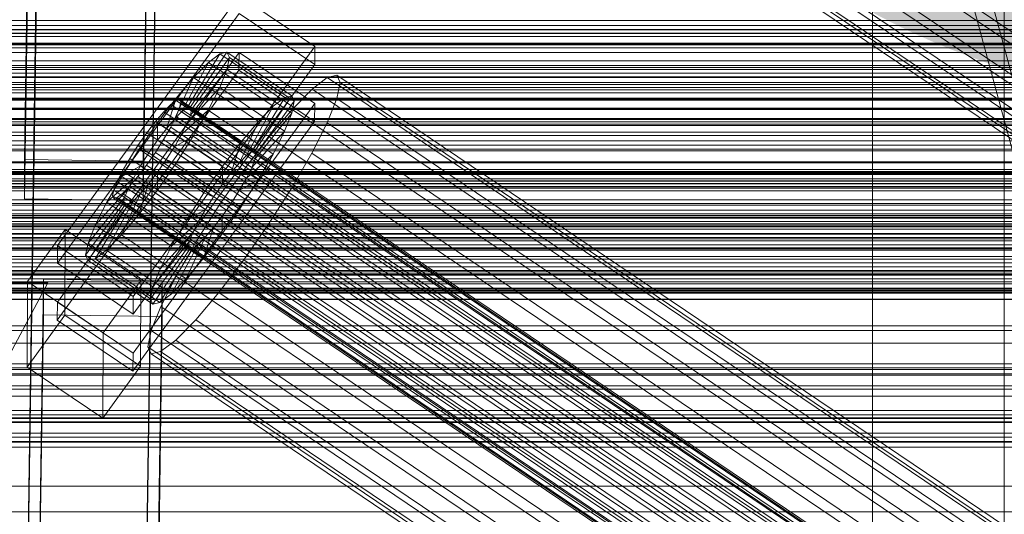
# Model space of a CAD drawing. Header units: millimetres. Extents: x -2233 to 61924, y -68080 to 6847.
# Tile 204 of 256: x -379 to -230, y -33507 to -33432. Entities that reach past the tile are written whole.
import ezdxf

# ---------------------------------------------------------------- set-up
doc = ezdxf.new("R2010")
doc.units = ezdxf.units.MM
for name, color, linetype, lineweight in [('COTAS_O', 1, 'Continuous', 0), ('frontal_briquetadora', 7, 'Continuous', 0), ('frontal_C01', 7, 'Continuous', 0), ('frontal_C02', 7, 'Continuous', 0), ('frontal_C03', 7, 'Continuous', 0), ('frontal_dosificador', 7, 'Continuous', 0), ('frontal_mezcladora', 7, 'Continuous', 0), ('frontal_secador', 7, 'Continuous', 0)]:
    doc.layers.add(name, color=color, linetype=linetype, lineweight=lineweight)
doc.dimstyles.new('R19_100', dxfattribs={"dimtxt": 250, "dimasz": 150, "dimexe": 150, "dimexo": 80, "dimgap": 100, "dimtad": 1, "dimtih": 1, "dimtoh": 1, "dimdsep": 46, "dimcen": 0.09, "dimadec": 0, "dimazin": 0, "dimtfac": 1, "dimtdec": 4, "dimtofl": 0, "dimtmove": 0, "dimatfit": 3, "dimfxl": 1, "dimtolj": 1, "dimtzin": 0, "dimarcsym": 0})

# ---------------------------------------------------------------- blocks, each defined once
blk = doc.blocks.new('DIM_R28_52')
at = {"layer": 'COTAS_O'}
for p, q in [((-1725, -33700), (-1575, -33655)), ((1725, -33700), (1575, -33655)), ((-1725, -34400), (-1725, -33700)), ((-1725, -33700), (1725, -33700)), ((-1725, -33700), (-1575, -33745)), ((1725, -33700), (1575, -33745)), ((1725, -34400), (1725, -33700))]:
    blk.add_line(p, q, dxfattribs=at)
blk.add_text('3450 O', height=250, dxfattribs=at).set_placement((0, -33600))
blk = doc.blocks.new('DIM_R28_55')
at = {"layer": 'COTAS_O'}
for p, q in [((-650, -33700), (50, -33700)), ((50, -33700), (5, -33850)), ((50, -34900), (50, -33700)), ((50, -33700), (95, -33850)), ((50, -34900), (5, -34750)), ((50, -34900), (95, -34750)), ((-650, -34900), (50, -34900))]:
    blk.add_line(p, q, dxfattribs=at)
blk.add_text('1200 O', height=250, rotation=90, dxfattribs=at).set_placement((-50, -34300))

msp = doc.modelspace()

# ---------------------------------------------------------------- linework, layer by layer
at = {"layer": 'frontal_briquetadora'}
for p, q in [((-170, -33670), (-305, -33170)), ((-167, -33670), (-302, -33170))]:
    msp.add_line(p, q, dxfattribs=at)
at = {"layer": 'frontal_C01'}
for p, q in [((-378.512, -33546.325), (-375.644, -33351.214)), ((-355.541, -33350.742), (-171.232, -33475.077)), ((-357.646, -33351.459), (-360.514, -33546.57)), ((-349.061, -33353.22), (-164.752, -33477.554)), ((-357.863, -33355.344), (-173.554, -33479.679)), ((-378.512, -33551.717), (-375.644, -33356.607)), ((-360.514, -33551.963), (-357.646, -33356.852)), ((-352.572, -33357.367), (-168.263, -33481.701)), ((-359.326, -33358.997), (-175.016, -33483.331)), ((-359.83, -33361.452), (-175.521, -33485.786)), ((-355.584, -33360.427), (-171.275, -33484.762)), ((-359.341, -33362.542), (-175.032, -33486.876)), ((-357.893, -33362.192), (-173.584, -33486.527)), ((-250, -33373.251), (-250, -35948.844)), ((-250, -35953.656), (-250, -33378.064)), ((-373.501, -33466.668), (-345.969, -33428.813)), ((-345.969, -33428.813), (-334.501, -33436.55)), ((-345.981, -33431.509), (-373.513, -33469.364)), ((-334.513, -33439.246), (-345.981, -33431.509)), ((425, -33434.504), (-425, -33434.504)), ((-373.539, -33475.295), (-346.008, -33437.441)), ((-334.501, -33436.55), (-362.033, -33474.404)), ((-353.892, -33445.806), (-348.918, -33437.629)), ((-353.378, -33445.683), (-347.835, -33437.367)), ((-348.918, -33437.629), (-350.645, -33438.949)), ((-347.835, -33437.367), (-348.918, -33437.629)), ((-348.918, -33437.629), (-339.088, -33444.26)), ((-347.835, -33437.367), (-338.005, -33443.998)), ((-347.47, -33438.182), (-347.835, -33437.367)), ((-346.02, -33440.137), (-346.008, -33437.441)), ((-346.008, -33437.441), (-334.539, -33445.177)), ((-334.501, -33436.55), (-334.513, -33439.246)), ((-362.045, -33477.1), (-334.513, -33439.246)), ((-354.71, -33446.432), (-350.645, -33438.949)), ((-353.205, -33446.069), (-347.47, -33438.182)), ((-350.645, -33438.949), (-352.899, -33441.238)), ((-350.645, -33438.949), (-340.816, -33445.58)), ((-347.847, -33440.019), (-347.47, -33438.182)), ((-347.47, -33438.182), (-337.64, -33444.814)), ((-346.02, -33440.137), (-373.551, -33477.992)), ((-353.384, -33446.939), (-347.847, -33440.019)), ((-348.941, -33442.751), (-347.847, -33440.019)), ((-347.847, -33440.019), (-338.017, -33446.65)), ((-334.551, -33447.874), (-346.02, -33440.137)), ((-355.777, -33447.516), (-352.899, -33441.238)), ((-352.899, -33441.238), (-355.525, -33444.34)), ((-352.899, -33441.238), (-343.069, -33447.869)), ((-332.629, -33441.236), (-334.938, -33443.001)), ((-331.181, -33440.887), (-332.629, -33441.236)), ((-332.629, -33441.236), (-148.32, -33565.571)), ((-331.197, -33444.432), (-330.692, -33441.977)), ((-330.692, -33441.977), (-331.181, -33440.887)), ((-331.181, -33440.887), (-146.872, -33565.222)), ((-330.692, -33441.977), (-146.383, -33566.311)), ((-353.902, -33448.233), (-348.941, -33442.751)), ((-350.678, -33446.193), (-348.941, -33442.751)), ((-348.941, -33442.751), (-339.111, -33449.382)), ((-334.938, -33443.001), (-337.95, -33446.062)), ((-334.938, -33443.001), (-150.629, -33567.336)), ((-334.539, -33445.177), (-362.071, -33483.032)), ((-355.525, -33444.34), (-358.345, -33448.044)), ((-357.021, -33448.986), (-355.525, -33444.34)), ((-355.53, -33444.701), (-356.348, -33445.327)), ((-355.017, -33444.577), (-355.53, -33444.701)), ((-355.53, -33444.701), (-141.731, -33588.929)), ((-355.525, -33444.34), (-345.695, -33450.971)), ((-355.022, -33445.833), (-354.844, -33444.964)), ((-354.844, -33444.964), (-355.017, -33444.577)), ((-355.017, -33444.577), (-141.218, -33588.806)), ((-354.844, -33444.964), (-141.045, -33589.192)), ((-339.088, -33444.26), (-344.062, -33452.438)), ((-338.005, -33443.998), (-343.549, -33452.314)), ((-337.64, -33444.814), (-343.376, -33452.7)), ((-340.816, -33445.58), (-339.088, -33444.26)), ((-339.088, -33444.26), (-338.005, -33443.998)), ((-337.64, -33444.814), (-338.017, -33446.65)), ((-338.005, -33443.998), (-337.64, -33444.814)), ((-334.539, -33445.177), (-334.551, -33447.874)), ((-332.659, -33448.085), (-331.197, -33444.432)), ((-331.197, -33444.432), (-146.887, -33568.766)), ((-425, -33446.06), (425, -33446.06)), ((-357.415, -33446.411), (-358.659, -33447.88)), ((-356.348, -33445.327), (-357.415, -33446.411)), ((-357.415, -33446.411), (-143.617, -33590.639)), ((-356.348, -33445.327), (-142.549, -33589.555)), ((-355.777, -33447.516), (-354.71, -33446.432)), ((-355.541, -33447.128), (-355.022, -33445.833)), ((-355.022, -33445.833), (-141.224, -33590.062)), ((-354.725, -33449.863), (-350.678, -33446.193)), ((-354.71, -33446.432), (-353.892, -33445.806)), ((-344.88, -33453.063), (-354.71, -33446.432)), ((-353.892, -33445.806), (-353.378, -33445.683)), ((-344.062, -33452.438), (-353.892, -33445.806)), ((-353.205, -33446.069), (-353.384, -33446.939)), ((-343.549, -33452.314), (-353.378, -33445.683)), ((-353.378, -33445.683), (-353.205, -33446.069)), ((-343.376, -33452.7), (-353.205, -33446.069)), ((-352.938, -33450.111), (-350.678, -33446.193)), ((-350.678, -33446.193), (-340.848, -33452.825)), ((-340.816, -33445.58), (-344.88, -33453.063)), ((-338.017, -33446.65), (-343.554, -33453.57)), ((-343.069, -33447.869), (-340.816, -33445.58)), ((-337.95, -33446.062), (-341.461, -33450.209)), ((-338.017, -33446.65), (-339.111, -33449.382)), ((-337.95, -33446.062), (-153.641, -33570.396)), ((-362.083, -33485.728), (-334.551, -33447.874)), ((-358.345, -33448.044), (-361.166, -33452.096)), ((-358.659, -33447.88), (-359.995, -33449.635)), ((-358.659, -33447.88), (-144.861, -33592.109)), ((-358.345, -33448.044), (-358.357, -33450.74)), ((-348.515, -33454.675), (-358.345, -33448.044)), ((-357.021, -33448.986), (-355.777, -33447.516)), ((-356.363, -33448.758), (-355.541, -33447.128)), ((-345.947, -33454.147), (-355.777, -33447.516)), ((-355.541, -33447.128), (-141.742, -33591.356)), ((-353.902, -33448.233), (-354.725, -33449.863)), ((-353.384, -33446.939), (-353.902, -33448.233)), ((-344.073, -33454.864), (-353.902, -33448.233)), ((-343.554, -33453.57), (-353.384, -33446.939)), ((-343.069, -33447.869), (-345.947, -33454.147)), ((-345.695, -33450.971), (-343.069, -33447.869)), ((-334.981, -33452.686), (-332.659, -33448.085)), ((-332.659, -33448.085), (-148.35, -33572.419)), ((-359.995, -33449.635), (-361.332, -33451.554)), ((-146.196, -33593.863), (-359.995, -33449.635)), ((-358.357, -33450.74), (-357.021, -33448.986)), ((-357.434, -33450.614), (-356.363, -33448.758)), ((-347.191, -33455.617), (-357.021, -33448.986)), ((-356.363, -33448.758), (-142.565, -33592.987)), ((-339.111, -33449.382), (-344.073, -33454.864)), ((-339.111, -33449.382), (-340.848, -33452.825)), ((-359.693, -33452.66), (-358.357, -33450.74)), ((-358.68, -33452.568), (-357.434, -33450.614)), ((-358.357, -33450.74), (-348.527, -33457.371)), ((-357.434, -33450.614), (-143.635, -33594.842)), ((-354.725, -33449.863), (-355.796, -33451.719)), ((-355.796, -33451.719), (-352.938, -33450.111)), ((-355.569, -33454.236), (-352.938, -33450.111)), ((-344.895, -33456.495), (-354.725, -33449.863)), ((-352.938, -33450.111), (-343.108, -33456.742)), ((-348.515, -33454.675), (-345.695, -33450.971)), ((-345.695, -33450.971), (-347.191, -33455.617)), ((-341.461, -33450.209), (-345.231, -33455.16)), ((-341.461, -33450.209), (-157.152, -33574.543)), ((-361.166, -33452.096), (-363.797, -33456.222)), ((-361.332, -33451.554), (-362.578, -33453.509)), ((-361.332, -33451.554), (-147.533, -33595.783)), ((-359.693, -33452.66), (-361.166, -33452.096)), ((-361.166, -33452.096), (-351.336, -33458.728)), ((-360.939, -33454.614), (-359.693, -33452.66)), ((-360.017, -33454.488), (-358.68, -33452.568)), ((-349.863, -33459.291), (-359.693, -33452.66)), ((-358.68, -33452.568), (-144.881, -33596.796)), ((-355.796, -33451.719), (-357.042, -33453.673)), ((-345.966, -33458.35), (-355.796, -33451.719)), ((-344.062, -33452.438), (-344.88, -33453.063)), ((-343.549, -33452.314), (-344.062, -33452.438)), ((-343.554, -33453.57), (-343.376, -33452.7)), ((-343.376, -33452.7), (-343.549, -33452.314)), ((-338.003, -33457.923), (-334.981, -33452.686)), ((-334.981, -33452.686), (-150.672, -33577.021)), ((-362.578, -33453.509), (-363.648, -33455.364)), ((-362.578, -33453.509), (-148.779, -33597.737)), ((-357.042, -33453.673), (-358.378, -33455.593)), ((-357.042, -33453.673), (-355.569, -33454.236)), ((-347.212, -33460.304), (-357.042, -33453.673)), ((-345.947, -33454.147), (-347.191, -33455.617)), ((-344.88, -33453.063), (-345.947, -33454.147)), ((-340.848, -33452.825), (-344.895, -33456.495)), ((-344.073, -33454.864), (-343.554, -33453.57)), ((-340.848, -33452.825), (-343.108, -33456.742)), ((-363.648, -33455.364), (-364.471, -33456.995)), ((-360.939, -33454.614), (-363.797, -33456.222)), ((-363.648, -33455.364), (-149.85, -33599.593)), ((-362.01, -33456.469), (-360.939, -33454.614)), ((-361.352, -33456.242), (-360.017, -33454.488)), ((-351.109, -33461.245), (-360.939, -33454.614)), ((-360.017, -33454.488), (-146.218, -33598.716)), ((-358.378, -33455.593), (-359.714, -33457.347)), ((-358.39, -33458.289), (-355.569, -33454.236)), ((-358.378, -33455.593), (-358.39, -33458.289)), ((-348.548, -33462.224), (-358.378, -33455.593)), ((-355.569, -33454.236), (-345.739, -33460.868)), ((-351.336, -33458.728), (-348.515, -33454.675)), ((-345.231, -33455.16), (-349.002, -33460.578)), ((-348.527, -33457.371), (-348.515, -33454.675)), ((-347.191, -33455.617), (-348.527, -33457.371)), ((-160.922, -33579.494), (-345.231, -33455.16)), ((-344.895, -33456.495), (-344.073, -33454.864)), ((-363.797, -33456.222), (-366.057, -33460.139)), ((-362.01, -33456.469), (-366.057, -33460.139)), ((-364.471, -33456.995), (-364.989, -33458.289)), ((-364.471, -33456.995), (-150.672, -33601.223)), ((-363.797, -33456.222), (-353.967, -33462.853)), ((-362.833, -33458.1), (-362.01, -33456.469)), ((-362.596, -33457.712), (-361.352, -33456.242)), ((-352.18, -33463.101), (-362.01, -33456.469)), ((-361.352, -33456.242), (-147.554, -33600.47)), ((-345.966, -33458.35), (-344.895, -33456.495)), ((-343.108, -33456.742), (-345.966, -33458.35)), ((-343.108, -33456.742), (-345.739, -33460.868)), ((-362.833, -33458.1), (-367.794, -33463.582)), ((-364.989, -33458.289), (-365.168, -33459.159)), ((-364.989, -33458.289), (-151.191, -33602.517)), ((-363.664, -33458.796), (-362.596, -33457.712)), ((-363.351, -33459.394), (-362.833, -33458.1)), ((-353.003, -33464.731), (-362.833, -33458.1)), ((-362.596, -33457.712), (-148.798, -33601.94)), ((-359.714, -33457.347), (-361.21, -33461.993)), ((-361.21, -33461.993), (-358.39, -33458.289)), ((-359.714, -33457.347), (-360.958, -33458.817)), ((-349.884, -33463.978), (-359.714, -33457.347)), ((-358.39, -33458.289), (-348.56, -33464.92)), ((-348.527, -33457.371), (-349.863, -33459.291)), ((-347.212, -33460.304), (-345.966, -33458.35)), ((-341.52, -33463.438), (-338.003, -33457.923)), ((-338.003, -33457.923), (-153.694, -33582.258)), ((-363.351, -33459.394), (-368.888, -33466.314)), ((-366.057, -33460.139), (-367.794, -33463.582)), ((-362.025, -33459.901), (-366.09, -33467.384)), ((-366.057, -33460.139), (-356.228, -33466.771)), ((-365.168, -33459.159), (-364.995, -33459.545)), ((-365.168, -33459.159), (-151.369, -33603.387)), ((-364.995, -33459.545), (-364.482, -33459.421)), ((-364.995, -33459.545), (-151.196, -33603.773)), ((-364.482, -33459.421), (-363.664, -33458.796)), ((-364.482, -33459.421), (-150.683, -33603.65)), ((-360.958, -33458.817), (-363.836, -33465.095)), ((-363.664, -33458.796), (-149.865, -33603.024)), ((-363.53, -33460.264), (-363.351, -33459.394)), ((-353.521, -33466.025), (-363.351, -33459.394)), ((-362.025, -33459.901), (-362.843, -33460.526)), ((-360.958, -33458.817), (-362.025, -33459.901)), ((-352.196, -33466.532), (-362.025, -33459.901)), ((-351.128, -33465.448), (-360.958, -33458.817)), ((-353.967, -33462.853), (-351.336, -33458.728)), ((-351.336, -33458.728), (-349.863, -33459.291)), ((-349.863, -33459.291), (-351.109, -33461.245)), ((-363.53, -33460.264), (-369.265, -33468.15)), ((-363.357, -33460.65), (-368.9, -33468.966)), ((-362.843, -33460.526), (-367.817, -33468.704)), ((-363.357, -33460.65), (-363.53, -33460.264)), ((-353.7, -33466.895), (-363.53, -33460.264)), ((-362.843, -33460.526), (-363.357, -33460.65)), ((-353.527, -33467.281), (-363.357, -33460.65)), ((-353.014, -33467.158), (-362.843, -33460.526)), ((-353.967, -33462.853), (-351.109, -33461.245)), ((-349.002, -33460.578), (-352.519, -33466.093)), ((-351.109, -33461.245), (-352.18, -33463.101)), ((-349.002, -33460.578), (-164.693, -33584.912)), ((-345.739, -33460.868), (-348.56, -33464.92)), ((-348.548, -33462.224), (-347.212, -33460.304)), ((-345.739, -33460.868), (-347.212, -33460.304)), ((-363.836, -33465.095), (-361.21, -33461.993)), ((-361.21, -33461.993), (-351.38, -33468.624)), ((-356.228, -33466.771), (-353.967, -33462.853)), ((-356.228, -33466.771), (-352.18, -33463.101)), ((-352.18, -33463.101), (-353.003, -33464.731)), ((-349.884, -33463.978), (-348.548, -33462.224)), ((-348.56, -33464.92), (-348.548, -33462.224)), ((-378.086, -33472.168), (-372.35, -33464.282)), ((-372.408, -33477.223), (-372.35, -33464.282)), ((-372.35, -33464.282), (-360.882, -33472.018)), ((-367.794, -33463.582), (-368.888, -33466.314)), ((-367.794, -33463.582), (-357.964, -33470.213)), ((-351.38, -33468.624), (-349.884, -33463.978)), ((-351.128, -33465.448), (-349.884, -33463.978)), ((-345.291, -33468.856), (-341.52, -33463.438)), ((-341.52, -33463.438), (-157.211, -33587.773)), ((-366.09, -33467.384), (-363.836, -33465.095)), ((-363.836, -33465.095), (-354.006, -33471.726)), ((-359.058, -33472.945), (-353.521, -33466.025)), ((-357.964, -33470.213), (-353.003, -33464.731)), ((-352.519, -33466.093), (-355.541, -33471.33)), ((-354.006, -33471.726), (-351.128, -33465.448)), ((-353.521, -33466.025), (-353.7, -33466.895)), ((-353.003, -33464.731), (-353.521, -33466.025)), ((-352.519, -33466.093), (-168.21, -33590.428)), ((-352.196, -33466.532), (-351.128, -33465.448)), ((-348.56, -33464.92), (-351.38, -33468.624)), ((-373.501, -33466.668), (-373.513, -33469.364)), ((-362.033, -33474.404), (-373.501, -33466.668)), ((-368.888, -33466.314), (-369.265, -33468.15)), ((-368.888, -33466.314), (-359.058, -33472.945)), ((-367.817, -33468.704), (-366.09, -33467.384)), ((-366.09, -33467.384), (-356.26, -33474.015)), ((-359.436, -33474.782), (-353.7, -33466.895)), ((-359.07, -33475.597), (-353.527, -33467.281)), ((-357.987, -33475.335), (-353.014, -33467.158)), ((-357.964, -33470.213), (-356.228, -33466.771)), ((-356.26, -33474.015), (-352.196, -33466.532)), ((-353.7, -33466.895), (-353.527, -33467.281)), ((-353.527, -33467.281), (-353.014, -33467.158)), ((-353.014, -33467.158), (-352.196, -33466.532)), ((-369.265, -33468.15), (-368.9, -33468.966)), ((-369.265, -33468.15), (-359.436, -33474.782)), ((-368.9, -33468.966), (-367.817, -33468.704)), ((-368.9, -33468.966), (-359.07, -33475.597)), ((-367.817, -33468.704), (-357.987, -33475.335)), ((-351.38, -33468.624), (-354.006, -33471.726)), ((-349.061, -33473.807), (-345.291, -33468.856)), ((-345.291, -33468.856), (-160.982, -33593.191)), ((-373.513, -33469.364), (-362.045, -33477.1)), ((-359.058, -33472.945), (-357.964, -33470.213)), ((-378.512, -33666.912), (-375.644, -33471.802)), ((-375.644, -33477.194), (-375.644, -33471.802)), ((-375.644, -33471.802), (-357.646, -33472.047)), ((-360.882, -33472.018), (-366.618, -33479.904)), ((-360.882, -33472.018), (-360.939, -33484.96)), ((-357.646, -33472.047), (-360.514, -33667.158)), ((-355.541, -33471.33), (-357.863, -33475.931)), ((-357.646, -33472.047), (-357.646, -33477.44)), ((-354.006, -33471.726), (-356.26, -33474.015)), ((-355.541, -33471.33), (-171.232, -33595.665)), ((-378.086, -33472.168), (-378.143, -33485.109)), ((-366.618, -33479.904), (-378.086, -33472.168)), ((-359.436, -33474.782), (-359.058, -33472.945)), ((-362.045, -33477.1), (-362.033, -33474.404)), ((-359.07, -33475.597), (-359.436, -33474.782)), ((-356.26, -33474.015), (-357.987, -33475.335)), ((-352.572, -33477.954), (-349.061, -33473.807)), ((-349.061, -33473.807), (-164.752, -33598.142)), ((-373.539, -33475.295), (-373.551, -33477.992)), ((-362.071, -33483.032), (-373.539, -33475.295)), ((-357.863, -33475.931), (-359.326, -33479.584)), ((-357.987, -33475.335), (-359.07, -33475.597)), ((-357.863, -33475.931), (-173.554, -33600.266)), ((-378.512, -33672.305), (-375.644, -33477.194)), ((-372.408, -33477.223), (-378.143, -33485.109)), ((-357.646, -33477.44), (-375.644, -33477.194)), ((-373.551, -33477.992), (-362.083, -33485.728)), ((-360.939, -33484.96), (-372.408, -33477.223)), ((-360.514, -33672.55), (-357.646, -33477.44)), ((-355.584, -33481.015), (-352.572, -33477.954)), ((-352.572, -33477.954), (-168.263, -33602.289)), ((-359.326, -33479.584), (-359.83, -33482.039)), ((-359.326, -33479.584), (-175.016, -33603.919)), ((-366.675, -33492.846), (-366.618, -33479.904)), ((-357.893, -33482.78), (-355.584, -33481.015)), ((-355.584, -33481.015), (-171.275, -33605.349)), ((-359.83, -33482.039), (-359.341, -33483.129)), ((-359.83, -33482.039), (-175.521, -33606.374)), ((-362.083, -33485.728), (-362.071, -33483.032)), ((-359.341, -33483.129), (-357.893, -33482.78)), ((-359.341, -33483.129), (-175.032, -33607.464)), ((-357.893, -33482.78), (-173.584, -33607.114)), ((-378.143, -33485.109), (-366.675, -33492.846)), ((-366.675, -33492.846), (-360.939, -33484.96))]:
    msp.add_line(p, q, dxfattribs=at)
at = {"layer": 'frontal_C02'}
for p, q in [((-250, -32921.727), (-250, -35767.183)), ((-250, -35771.953), (-250, -32926.497)), ((-378.512, -33453.649), (-375.644, -33260.244)), ((-357.646, -33260.487), (-360.514, -33453.892)), ((-378.512, -33459.61), (-375.644, -33266.205)), ((-360.514, -33459.853), (-357.646, -33266.448)), ((-425, -33448.296), (425, -33448.296)), ((-360.514, -33453.892), (-378.512, -33453.649)), ((-378.512, -33453.649), (-378.512, -33459.61)), ((-360.514, -33459.853), (-360.514, -33453.892)), ((425, -33459.75), (-425, -33459.75)), ((-378.512, -33459.61), (-360.514, -33459.853)), ((430, -33462.372), (-430, -33462.372)), ((425, -33463.437), (-425, -33463.437)), ((430, -33467.372), (-430, -33467.372)), ((-430, -33575.372), (-375, -33472.372)), ((-375, -33472.372), (-430, -33472.372)), ((-425, -33474.891), (425, -33474.891))]:
    msp.add_line(p, q, dxfattribs=at)
at = {"layer": 'frontal_C03'}
for p, q in [((-1250, -33432.562), (1250, -33432.562)), ((-1250, -33433.359), (1250, -33433.359)), ((-1250, -33433.944), (1250, -33433.944)), ((-1250, -33436.282), (1250, -33436.282)), ((-1250, -33437.411), (1250, -33437.411)), ((1250, -33439.703), (-1250, -33439.703)), ((1250, -33440.584), (-1250, -33440.584)), ((-1250, -33441.13), (1250, -33441.13)), ((1250, -33441.237), (-1250, -33441.237)), ((-1250, -33442.727), (1250, -33442.727)), ((1250, -33443.545), (-1250, -33443.545)), ((-1250, -33444.602), (1250, -33444.602)), ((1250, -33447.454), (-1250, -33447.454)), ((-1250, -33447.574), (1250, -33447.574)), ((1250, -33448.512), (-1250, -33448.512)), ((-1250, -33449.53), (1250, -33449.53)), ((1250, -33450.819), (-1250, -33450.819)), ((1250, -33451.473), (-1250, -33451.473)), ((1250, -33452.354), (-1250, -33452.354)), ((-1268, -33455.548), (1268, -33455.548)), ((-1250, -33455.174), (1250, -33455.174)), ((-1268, -33455.772), (1268, -33455.772)), ((-1268, -33455.936), (1268, -33455.936)), ((-1268, -33456.594), (1268, -33456.594)), ((-1268, -33456.911), (1268, -33456.911)), ((-1268, -33457.957), (1268, -33457.957)), ((-1268, -33458.407), (1268, -33458.407)), ((1250, -33457.356), (-1250, -33457.356)), ((-1268, -33459.77), (1268, -33459.77)), ((-1268, -33460.32), (1268, -33460.32)), ((-1268, -33461.907), (1268, -33461.907)), ((1268, -33462.521), (-1268, -33462.521)), ((1250, -33462.16), (-1250, -33462.16)), ((1250, -33463.042), (-1250, -33463.042)), ((-1268, -33464.224), (1268, -33464.224)), ((-1250, -33463.413), (1250, -33463.413)), ((1250, -33463.695), (-1250, -33463.695)), ((-1268, -33464.86), (1268, -33464.86)), ((-1250, -33465.671), (1250, -33465.671)), ((1250, -33466.003), (-1250, -33466.003)), ((-1268, -33466.563), (1268, -33466.563)), ((-1268, -33467.177), (1268, -33467.177)), ((-1250, -33467.06), (1250, -33467.06)), ((-1268, -33468.764), (1268, -33468.764)), ((-1268, -33469.314), (1268, -33469.314)), ((1250, -33469.912), (-1250, -33469.912)), ((-1268, -33470.677), (1268, -33470.677)), ((-1268, -33471.127), (1268, -33471.127)), ((1250, -33470.969), (-1250, -33470.969)), ((-1250, -33471.728), (1250, -33471.728)), ((-1268, -33472.173), (1268, -33472.173)), ((-1268, -33472.49), (1268, -33472.49)), ((-1268, -33473.148), (1268, -33473.148)), ((-1268, -33473.312), (1268, -33473.312)), ((-1268, -33473.536), (1268, -33473.536)), ((1250, -33473.277), (-1250, -33473.277)), ((-1250, -33473.91), (1250, -33473.91)), ((1250, -33473.93), (-1250, -33473.93)), ((1250, -33474.812), (-1250, -33474.812)), ((-1250, -33479.554), (1250, -33479.554)), ((-1250, -33481.51), (1250, -33481.51)), ((1250, -33484.618), (-1250, -33484.618)), ((1250, -33485.499), (-1250, -33485.499)), ((1250, -33486.153), (-1250, -33486.153)), ((-1250, -33486.357), (1250, -33486.357)), ((-1250, -33487.954), (1250, -33487.954)), ((1250, -33488.46), (-1250, -33488.46)), ((-1250, -33489.517), (1250, -33489.517)), ((-1250, -33491.673), (1250, -33491.673)), ((1250, -33492.37), (-1250, -33492.37)), ((-1250, -33492.802), (1250, -33492.802)), ((1250, -33493.427), (-1250, -33493.427)), ((-1250, -33495.14), (1250, -33495.14)), ((-1250, -33495.725), (1250, -33495.725)), ((1250, -33495.734), (-1250, -33495.734)), ((1250, -33496.388), (-1250, -33496.388)), ((-1250, -33496.522), (1250, -33496.522)), ((1250, -33497.269), (-1250, -33497.269)), ((1250, -33507.076), (-1250, -33507.076))]:
    msp.add_line(p, q, dxfattribs=at)
at = {"layer": 'frontal_dosificador'}
for p, q in [((-230, -33900), (-230, -32340)), ((-230, -33440), (-1770, -33440))]:
    msp.add_line(p, q, dxfattribs=at)
at = {"layer": 'frontal_mezcladora'}
for p, q in [((-950, -33435.009), (-160, -33435.009)), ((-950, -33439.4), (-160, -33439.4)), ((-950, -33444.513), (-160, -33444.513)), ((-160, -33450), (-950, -33450)), ((-950, -33455.487), (-160, -33455.487)), ((-950, -33460.6), (-160, -33460.6)), ((-950, -33464.991), (-160, -33464.991)), ((-950, -33468.36), (-160, -33468.36)), ((-950, -33470.478), (-160, -33470.478)), ((-950, -33471.2), (-160, -33471.2))]:
    msp.add_line(p, q, dxfattribs=at)
at = {"layer": 'frontal_secador'}
for p, q in [((1250, -33434), (-1250, -33434)), ((1250, -33434.545), (-1250, -33434.545)), ((1250, -33436), (-1250, -33436)), ((1250, -33436.144), (-1250, -33436.144)), ((1250, -33436.709), (-1250, -33436.709)), ((1250, -33438.686), (-1250, -33438.686)), ((1250, -33440), (-1250, -33440)), ((1320, -33442), (-1320, -33442)), ((1320, -33442.273), (-1320, -33442.273)), ((1250, -33442), (-1250, -33442)), ((1320, -33443.072), (-1320, -33443.072)), ((1320, -33444.343), (-1320, -33444.343)), ((1250, -33444.651), (-1250, -33444.651)), ((1320, -33446), (-1320, -33446)), ((1250, -33445.859), (-1250, -33445.859)), ((-1250, -33446), (1250, -33446)), ((1320, -33447.929), (-1320, -33447.929)), ((-1320, -33450), (1320, -33450)), ((-1250, -33450), (1250, -33450)), ((1320, -33452.071), (-1320, -33452.071)), ((1320, -33454), (-1320, -33454)), ((1250, -33454.141), (-1250, -33454.141)), ((1320, -33455.657), (-1320, -33455.657)), ((1320, -33456.928), (-1320, -33456.928)), ((1320, -33457.727), (-1320, -33457.727)), ((1320, -33458), (-1320, -33458)), ((1250, -33457.285), (-1250, -33457.285)), ((1250, -33458), (-1250, -33458)), ((1250, -33461.314), (-1250, -33461.314)), ((1250, -33463.856), (-1250, -33463.856)), ((1250, -33465.455), (-1250, -33465.455)), ((1250, -33466), (-1250, -33466)), ((1360, -33473.5), (-1360, -33473.5)), ((1360, -33474.863), (-1360, -33474.863)), ((1250, -33473.75), (-1250, -33473.75)), ((1360, -33478.859), (-1360, -33478.859)), ((1360, -33485.216), (-1360, -33485.216)), ((1250, -33492.924), (-1250, -33492.924)), ((1360, -33493.5), (-1360, -33493.5)), ((1360, -33503.147), (-1360, -33503.147))]:
    msp.add_line(p, q, dxfattribs=at)

# ---------------------------------------------------------------- dimensions: what is measured, and where the dimension line sits
at = {"layer": 'COTAS_O'}
for p1, p2, distance, picture, middle in [((-650, -34900), (-650, -33700), -700, 'DIM_R28_55', (50, -34300)), ((-1725, -34400), (1725, -34400), 700, 'DIM_R28_52', (0, -33700))]:
    dim = msp.add_aligned_dim(p1=p1, p2=p2, distance=distance, text='<> O', dimstyle='R19_100', dxfattribs=at)
    dim.commit()
    dim.dimension.update_dxf_attribs({"geometry": picture, "text_midpoint": middle})

doc.saveas('drawing.dxf')
